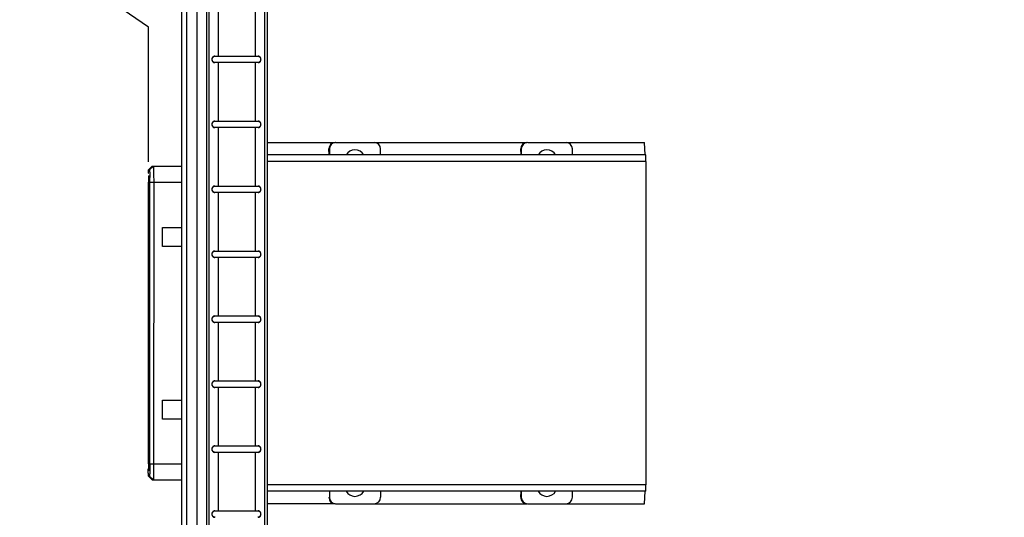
# Model space of a CAD drawing. Header units: inches. Extents: x 0.2 to 16.8, y 0.2 to 10.8.
# Tile 3 of 15: x 5.5 to 8.5, y 4.8 to 6.3. Entities that reach past the tile are written whole.
import ezdxf

# ---------------------------------------------------------------- set-up
doc = ezdxf.new("R2010")
doc.units = ezdxf.units.IN
doc.header["$LTSCALE"] = 0.935
doc.header["$MEASUREMENT"] = 0
doc.layers.get('0').update_dxf_attribs({"linetype": 'CONTINUOUS'})
doc.layers.add('DIMENSIONS', color=7, linetype='CONTINUOUS')
doc.styles.get("Standard").update_dxf_attribs({"font": 'txt', "width": 0.8})
doc.dimstyles.new('DIMSTYLE_1', dxfattribs={"dimtxt": 0.125, "dimasz": 0.18, "dimexe": 0.18, "dimexo": 0.0625, "dimgap": 0.09, "dimtad": 0, "dimtih": 1, "dimtoh": 1, "dimdec": 3, "dimzin": 4, "dimdsep": 46, "dimtxsty": 'STANDARD', "dimblk": '_FILLED', "dimblk1": '_FILLED', "dimblk2": '_FILLED', "dimcen": 0.09, "dimadec": 0, "dimazin": 0, "dimtp": 0.001, "dimtm": 0.001, "dimtfac": 1, "dimtdec": 3, "dimtofl": 0, "dimtmove": 0, "dimatfit": 3, "dimldrblk": '_FILLED', "dimfxl": 1, "dimtolj": 1, "dimtzin": 4, "dimarcsym": 0})
doc.dimstyles.new('DIMSTYLE_2', dxfattribs={"dimtxt": 0.125, "dimasz": 0.18, "dimexe": 0.18, "dimexo": 0.0625, "dimgap": 0.09, "dimtad": 0, "dimtih": 1, "dimtoh": 1, "dimdec": 3, "dimzin": 4, "dimdsep": 46, "dimtxsty": 'STANDARD', "dimblk": '_FILLED', "dimblk1": '_FILLED', "dimblk2": '_FILLED', "dimcen": 0.09, "dimadec": 0, "dimazin": 0, "dimtp": 0.001, "dimtm": 0.001, "dimtfac": 1, "dimtdec": 3, "dimtofl": 0, "dimtmove": 0, "dimatfit": 3, "dimldrblk": '_FILLED', "dimfxl": 1, "dimtolj": 1, "dimtzin": 4, "dimarcsym": 0})

# ---------------------------------------------------------------- blocks, each defined once
blk = doc.blocks.new('_FILLED')
at = {"color": 0, "linetype": 'BYBLOCK'}
blk.add_solid([(0, 0), (-1, 0.174), (-1, -0.174)], dxfattribs=at)
blk = doc.blocks.new('*D0')
at = {"layer": 'DIMENSIONS', "color": 2, "linetype": 'CONTINUOUS'}
for p, q in [((6.1955, 7.8214), (13.8039, 7.8214)), ((13.6789, 7.8214), (13.6789, 5.4141)), ((13.6789, 2.7567), (13.6789, 5.1641)), ((6.1496, 2.7567), (13.8039, 2.7567))]:
    blk.add_line(p, q, dxfattribs=at)
at = {"layer": 'DIMENSIONS', "color": 2, "linetype": 'CONTINUOUS', "xscale": 0.18, "yscale": 0.18, "zscale": 0.18}
for p, rotation in [((13.6789, 7.8214), 90), ((13.6789, 2.7567), 270)]:
    blk.add_blockref('_FILLED', p, dxfattribs=dict(at, rotation=rotation))
at = {"layer": 'DIMENSIONS', "color": 2, "linetype": 'CONTINUOUS', "insert": (13.6789, 5.3516), "char_height": 0.125, "width": 1.425, "attachment_point": 2, "line_spacing_factor": 0.9}
blk.add_mtext('5.065{\\Ftxt.shx;\\W1.000000;\\H0.125000; }[128.64]', dxfattribs=at)
blk = doc.blocks.new('*D3')
at = {"layer": 'DIMENSIONS', "color": 2, "linetype": 'CONTINUOUS'}
for p, q in [((5.5427, 6.5491), (5.5427, 8.2589)), ((5.8661, 6.3256), (5.5427, 6.5491)), ((5.8661, 5.911), (5.8661, 6.3256))]:
    blk.add_line(p, q, dxfattribs=at)
at = {"layer": 'DIMENSIONS', "color": 2, "linetype": 'CONTINUOUS', "insert": (5.4802, 8.3214), "char_height": 0.125, "width": 1.125, "attachment_point": 1, "rotation": 90, "line_spacing_factor": 0.9}
blk.add_mtext('.216{\\Ftxt.shx;\\W1.000000;\\H0.125000; }[5.49]', dxfattribs=at)

msp = doc.modelspace()

# ---------------------------------------------------------------- linework, layer by layer
at = {"color": 7, "linetype": 'CONTINUOUS'}
for p, q in [((5.9841, 3.3757), (5.9841, 7.8214)), ((6.0151, 7.8214), (6.0151, 3.3784)), ((5.9691, 3.7034), (5.9691, 7.8134)), ((6.0452, 7.4264), (6.0452, 3.4264)), ((6.0517, 7.4264), (6.0517, 3.4264)), ((6.2247, 3.4264), (6.2247, 7.4264)), ((6.2312, 7.4264), (6.2312, 3.4264)), ((6.0819, 6.2364), (6.0819, 6.4164)), ((6.1945, 6.4164), (6.1945, 6.2364)), ((6.0702, 6.2364), (6.2041, 6.2364)), ((6.2041, 6.2164), (6.0702, 6.2164)), ((6.0819, 6.0364), (6.0819, 6.2164)), ((6.1945, 6.2164), (6.1945, 6.0364)), ((6.0702, 6.0364), (6.2041, 6.0364)), ((6.2041, 6.0164), (6.0702, 6.0164)), ((6.0819, 5.8364), (6.0819, 6.0164)), ((6.1945, 6.0164), (6.1945, 5.8364)), ((6.2312, 5.9706), (6.4406, 5.9706)), ((6.4428, 5.9706), (7.0311, 5.9706)), ((7.0333, 5.9706), (7.3927, 5.9705)), ((7.3946, 5.9321), (7.3927, 5.9705)), ((6.4229, 5.9322), (6.4219, 5.9509)), ((6.4219, 5.9509), (6.4231, 5.9509)), ((6.4231, 5.9509), (6.4231, 5.9322)), ((6.5806, 5.9322), (6.5806, 5.9509)), ((7.0133, 5.9322), (7.0124, 5.9509)), ((7.0124, 5.9509), (7.0136, 5.9509)), ((7.0136, 5.9509), (7.0136, 5.9322)), ((7.171, 5.9322), (7.171, 5.9509)), ((7.3965, 5.9322), (6.2312, 5.9322)), ((7.3969, 5.9125), (6.2312, 5.9125)), ((7.3969, 5.9125), (7.3968, 4.9164)), ((5.8665, 5.8859), (5.8783, 5.8977)), ((5.8665, 5.8859), (5.8783, 5.8977)), ((5.8665, 5.8858), (5.8665, 5.8859)), ((5.8698, 5.8859), (5.8665, 5.8859)), ((5.8698, 5.8859), (5.8816, 5.8977)), ((5.8783, 5.8977), (5.8783, 5.8977)), ((5.8783, 5.8977), (5.9691, 5.8977)), ((5.8816, 5.8977), (5.8819, 5.8939)), ((5.8662, 5.8624), (5.8661, 5.8485)), ((5.8661, 4.9806), (5.8661, 5.8485)), ((5.8701, 5.8485), (5.8661, 5.8485)), ((5.8665, 5.8681), (5.8662, 5.8624)), ((5.8665, 5.8681), (5.8698, 5.8681)), ((5.8704, 4.9806), (5.8704, 5.8485)), ((5.8704, 5.8485), (5.9691, 5.8485)), ((5.8825, 5.8485), (5.8824, 4.9806)), ((6.0702, 5.8364), (6.2041, 5.8364)), ((6.2041, 5.8164), (6.0702, 5.8164)), ((6.0819, 5.6364), (6.0819, 5.8164)), ((6.1945, 5.8164), (6.1945, 5.6364)), ((5.91, 5.6499), (5.91, 5.7089)), ((5.91, 5.7089), (5.9691, 5.7089)), ((5.9691, 5.6498), (5.91, 5.6499)), ((6.0702, 5.6364), (6.2041, 5.6364)), ((6.2041, 5.6164), (6.0702, 5.6164)), ((6.0819, 5.4364), (6.0819, 5.6164)), ((6.1945, 5.6164), (6.1945, 5.4364)), ((6.0702, 5.4364), (6.2041, 5.4364)), ((6.2041, 5.4164), (6.0702, 5.4164)), ((6.0819, 5.2364), (6.0819, 5.4164)), ((6.1945, 5.4164), (6.1945, 5.2364)), ((6.0702, 5.2364), (6.2041, 5.2364)), ((6.2041, 5.2164), (6.0702, 5.2164)), ((6.0819, 5.0364), (6.0819, 5.2164)), ((6.1945, 5.2164), (6.1945, 5.0364)), ((5.91, 5.1184), (5.91, 5.1774)), ((5.91, 5.1774), (5.9691, 5.1774)), ((5.9691, 5.1184), (5.91, 5.1184)), ((6.0702, 5.0364), (6.2041, 5.0364)), ((6.2041, 5.0164), (6.0702, 5.0164)), ((6.0819, 4.8364), (6.0819, 5.0164)), ((6.1945, 5.0164), (6.1945, 4.8364)), ((5.8701, 4.9806), (5.8661, 4.9806)), ((5.8704, 4.9806), (5.8702, 4.9541)), ((5.8704, 4.9806), (5.9691, 4.9806)), ((5.8697, 4.9609), (5.8664, 4.9609)), ((5.8665, 4.9432), (5.8664, 4.9432)), ((5.8664, 4.9432), (5.8782, 4.9314)), ((5.8665, 4.9432), (5.8783, 4.9314)), ((5.8665, 4.9432), (5.8697, 4.9432)), ((5.8697, 4.9432), (5.8815, 4.9314)), ((5.8783, 4.9314), (5.8782, 4.9314)), ((5.8783, 4.9314), (5.9691, 4.9314)), ((7.3968, 4.9164), (6.2312, 4.9165)), ((7.3965, 4.8967), (6.2312, 4.8968)), ((6.4231, 4.8968), (6.4231, 4.8781)), ((6.5805, 4.8968), (6.5805, 4.8781)), ((7.0124, 4.878), (7.0133, 4.8967)), ((7.0135, 4.8967), (7.0135, 4.878)), ((7.171, 4.878), (7.171, 4.8967)), ((7.3926, 4.8583), (7.3945, 4.8968)), ((6.4406, 4.8584), (6.2312, 4.8584)), ((6.4428, 4.8584), (7.0311, 4.8584)), ((7.0332, 4.8584), (7.3926, 4.8583)), ((6.0702, 4.8364), (6.2041, 4.8364))]:
    msp.add_line(p, q, dxfattribs=at)
for centre, radius, start, end in [((6.4428, 5.9509), 0.0197, 90.0049, 179.9989), ((6.5609, 5.9509), 0.0197, 359.9956, 89.9896), ((7.0333, 5.9509), 0.0197, 90.0049, 179.9989), ((7.1514, 5.9509), 0.0197, 359.9956, 89.9896), ((6.5019, 5.9165), 0.0315, 30.5015, 149.5015), ((7.0923, 5.9164), 0.0315, 30.5015, 149.5015), ((3.9026, 5.8489), 1.9678, 359.9879, 0.4078), ((6.4428, 4.8781), 0.0197, 179.9956, 269.9896), ((6.5018, 4.9125), 0.0315, 210.5015, 329.5015), ((6.5609, 4.8781), 0.0197, 270.0049, 359.9989), ((7.0332, 4.878), 0.0197, 179.9956, 269.9896), ((7.0923, 4.9125), 0.0315, 210.5015, 329.5015), ((7.1513, 4.878), 0.0197, 270.0049, 359.9989)]:
    msp.add_arc(centre, radius, start, end, dxfattribs=at)
for centre, major_axis, start_param, end_param in [((6.4416, 5.9509), (-0.0144, 0.0141), -0.771441, 0.799355), ((7.0321, 5.9509), (-0.0144, 0.0141), -0.771441, 0.799355), ((6.4416, 4.8781), (0.0144, 0.0141), -3.940948, -2.370151), ((7.032, 4.878), (0.0144, 0.0141), -3.940948, -2.370151)]:
    msp.add_ellipse(centre, major_axis=major_axis, ratio=0.95151, start_param=start_param, end_param=end_param, dxfattribs=at)
for points, knots in [([(6.0702, 6.2364), (6.069, 6.2364), (6.0673, 6.236), (6.0653, 6.2348), (6.064, 6.2335), (6.0629, 6.232), (6.0621, 6.2303), (6.0616, 6.2284), (6.0615, 6.2271), (6.0615, 6.2264)], [0, 0, 0, 0, 0.231997, 0.352446, 0.47597, 0.603038, 0.733671, 0.866724, 1, 1, 1, 1]), ([(6.0615, 6.2264), (6.0615, 6.2258), (6.0616, 6.2245), (6.0621, 6.2226), (6.0629, 6.2209), (6.064, 6.2193), (6.0653, 6.2181), (6.0673, 6.2168), (6.069, 6.2164), (6.0702, 6.2164)], [0, 0, 0, 0, 0.133276, 0.266327, 0.396959, 0.524027, 0.647551, 0.768001, 1, 1, 1, 1]), ([(6.0625, 6.2264), (6.0625, 6.2271), (6.0626, 6.2284), (6.0631, 6.2303), (6.0639, 6.232), (6.065, 6.2335), (6.0663, 6.2348), (6.0683, 6.236), (6.07, 6.2364), (6.0712, 6.2364)], [0, 0, 0, 0, 0.133276, 0.266327, 0.396959, 0.524027, 0.647551, 0.768001, 1, 1, 1, 1]), ([(6.0712, 6.2164), (6.07, 6.2164), (6.0683, 6.2168), (6.0663, 6.2181), (6.065, 6.2193), (6.0639, 6.2209), (6.0631, 6.2226), (6.0626, 6.2245), (6.0625, 6.2258), (6.0625, 6.2264)], [0, 0, 0, 0, 0.231997, 0.352446, 0.47597, 0.603038, 0.733671, 0.866724, 1, 1, 1, 1]), ([(6.2031, 6.2364), (6.2038, 6.2364), (6.2053, 6.2362), (6.2075, 6.2352), (6.2093, 6.2336), (6.2102, 6.2322), (6.2105, 6.2314)], [0, 0, 0, 0, 0.238637, 0.48393, 0.737127, 1, 1, 1, 1]), ([(6.2117, 6.2264), (6.2117, 6.2258), (6.2116, 6.2245), (6.2111, 6.2226), (6.2103, 6.2209), (6.2092, 6.2193), (6.2079, 6.2181), (6.2059, 6.2168), (6.2042, 6.2164), (6.2031, 6.2164)], [0, 0, 0, 0, 0.133267, 0.26631, 0.396936, 0.524002, 0.647527, 0.767983, 1, 1, 1, 1]), ([(6.2127, 6.2264), (6.2127, 6.2271), (6.2126, 6.2284), (6.2121, 6.2303), (6.2113, 6.232), (6.2102, 6.2335), (6.2089, 6.2348), (6.2069, 6.236), (6.2052, 6.2364), (6.2041, 6.2364)], [0, 0, 0, 0, 0.133267, 0.26631, 0.396936, 0.524002, 0.647527, 0.767983, 1, 1, 1, 1]), ([(6.2041, 6.2164), (6.2052, 6.2164), (6.2069, 6.2168), (6.2089, 6.2181), (6.2102, 6.2193), (6.2113, 6.2209), (6.2121, 6.2226), (6.2126, 6.2245), (6.2127, 6.2258), (6.2127, 6.2264)], [0, 0, 0, 0, 0.232016, 0.35247, 0.475995, 0.603061, 0.733688, 0.866733, 1, 1, 1, 1]), ([(6.2105, 6.2314), (6.2107, 6.2311), (6.2114, 6.2295), (6.2117, 6.2277), (6.2117, 6.2264)], [0, 0, 0, 0, 0.248013, 1, 1, 1, 1]), ([(6.0702, 6.0364), (6.069, 6.0364), (6.0673, 6.036), (6.0653, 6.0348), (6.064, 6.0335), (6.0629, 6.032), (6.0621, 6.0303), (6.0616, 6.0284), (6.0615, 6.0271), (6.0615, 6.0264)], [0, 0, 0, 0, 0.231997, 0.352446, 0.47597, 0.603038, 0.733671, 0.866724, 1, 1, 1, 1]), ([(6.0625, 6.0264), (6.0625, 6.0271), (6.0626, 6.0284), (6.0631, 6.0303), (6.0639, 6.032), (6.065, 6.0335), (6.0663, 6.0348), (6.0683, 6.036), (6.07, 6.0364), (6.0712, 6.0364)], [0, 0, 0, 0, 0.133276, 0.266327, 0.396959, 0.524027, 0.647551, 0.768001, 1, 1, 1, 1]), ([(6.2031, 6.0364), (6.2038, 6.0364), (6.2053, 6.0362), (6.2075, 6.0352), (6.2093, 6.0336), (6.2102, 6.0322), (6.2105, 6.0314)], [0, 0, 0, 0, 0.238637, 0.48393, 0.737127, 1, 1, 1, 1]), ([(6.2127, 6.0264), (6.2127, 6.0271), (6.2126, 6.0284), (6.2121, 6.0303), (6.2113, 6.032), (6.2102, 6.0335), (6.2089, 6.0348), (6.2069, 6.036), (6.2052, 6.0364), (6.2041, 6.0364)], [0, 0, 0, 0, 0.133267, 0.26631, 0.396936, 0.524002, 0.647527, 0.767983, 1, 1, 1, 1]), ([(6.2105, 6.0314), (6.2107, 6.0311), (6.2114, 6.0295), (6.2117, 6.0277), (6.2117, 6.0264)], [0, 0, 0, 0, 0.248013, 1, 1, 1, 1]), ([(6.0615, 6.0264), (6.0615, 6.0258), (6.0616, 6.0245), (6.0621, 6.0226), (6.0629, 6.0209), (6.064, 6.0193), (6.0653, 6.0181), (6.0673, 6.0168), (6.069, 6.0164), (6.0702, 6.0164)], [0, 0, 0, 0, 0.133276, 0.266327, 0.396959, 0.524027, 0.647551, 0.768001, 1, 1, 1, 1]), ([(6.0712, 6.0164), (6.07, 6.0164), (6.0683, 6.0168), (6.0663, 6.0181), (6.065, 6.0193), (6.0639, 6.0209), (6.0631, 6.0226), (6.0626, 6.0245), (6.0625, 6.0258), (6.0625, 6.0264)], [0, 0, 0, 0, 0.231997, 0.352446, 0.47597, 0.603038, 0.733671, 0.866724, 1, 1, 1, 1]), ([(6.2117, 6.0264), (6.2117, 6.0258), (6.2116, 6.0245), (6.2111, 6.0226), (6.2103, 6.0209), (6.2092, 6.0193), (6.2079, 6.0181), (6.2059, 6.0168), (6.2042, 6.0164), (6.2031, 6.0164)], [0, 0, 0, 0, 0.133267, 0.26631, 0.396936, 0.524002, 0.647527, 0.767983, 1, 1, 1, 1]), ([(6.2041, 6.0164), (6.2052, 6.0164), (6.2069, 6.0168), (6.2089, 6.0181), (6.2102, 6.0193), (6.2113, 6.0209), (6.2121, 6.0226), (6.2126, 6.0245), (6.2127, 6.0258), (6.2127, 6.0264)], [0, 0, 0, 0, 0.232016, 0.35247, 0.475995, 0.603061, 0.733688, 0.866733, 1, 1, 1, 1]), ([(7.3969, 5.9125), (7.3969, 5.9138), (7.3969, 5.9163), (7.3969, 5.9199), (7.3968, 5.9228), (7.3968, 5.9249), (7.3968, 5.9264), (7.3968, 5.9276), (7.3967, 5.9288), (7.3967, 5.9298), (7.3967, 5.9305), (7.3967, 5.931), (7.3966, 5.9313), (7.3966, 5.9316), (7.3966, 5.9318), (7.3966, 5.9319), (7.3966, 5.9321), (7.3966, 5.9321), (7.3966, 5.9322), (7.3965, 5.9322)], [0, 0, 0, 0, 0.194566, 0.382455, 0.555291, 0.634022, 0.706643, 0.772447, 0.830858, 0.881335, 0.923336, 0.940999, 0.956388, 0.969482, 0.980258, 0.988698, 0.994784, 0.998515, 1, 1, 1, 1]), ([(5.866, 5.8749), (5.866, 5.8757), (5.8661, 5.8772), (5.8661, 5.8794), (5.8662, 5.8812), (5.8662, 5.8826), (5.8663, 5.8835), (5.8663, 5.8841), (5.8663, 5.8846), (5.8664, 5.885), (5.8664, 5.8853), (5.8664, 5.8856), (5.8664, 5.8857), (5.8665, 5.8858), (5.8665, 5.8859)], [0, 0, 0, 0, 0.219559, 0.415105, 0.584917, 0.727274, 0.787637, 0.840618, 0.886146, 0.924151, 0.95457, 0.977344, 0.992448, 1, 1, 1, 1]), ([(5.8698, 5.8859), (5.8698, 5.8859), (5.8698, 5.8858), (5.8698, 5.8857), (5.8699, 5.8856), (5.8699, 5.8854), (5.8699, 5.8852), (5.8699, 5.8848), (5.87, 5.8842), (5.87, 5.8833), (5.8701, 5.8822), (5.8701, 5.881), (5.8701, 5.8795), (5.8702, 5.8779), (5.8702, 5.8755), (5.8703, 5.8721), (5.8703, 5.8676), (5.8704, 5.8645), (5.8704, 5.8629)], [0, 0, 0, 0, 0.001517, 0.004988, 0.010588, 0.018333, 0.028221, 0.04024, 0.070621, 0.109362, 0.156331, 0.211266, 0.273798, 0.343562, 0.420186, 0.592492, 0.787104, 1, 1, 1, 1]), ([(5.8819, 5.8939), (5.882, 5.8928), (5.8821, 5.8904), (5.8822, 5.8843), (5.8823, 5.875), (5.8824, 5.8623), (5.8825, 5.8532), (5.8825, 5.8485)], [0, 0, 0, 0, 0.07171, 0.163417, 0.398637, 0.686061, 1, 1, 1, 1]), ([(6.0702, 5.8364), (6.069, 5.8364), (6.0673, 5.836), (6.0653, 5.8348), (6.064, 5.8335), (6.0629, 5.832), (6.0621, 5.8303), (6.0616, 5.8284), (6.0615, 5.8271), (6.0615, 5.8264)], [0, 0, 0, 0, 0.231997, 0.352446, 0.47597, 0.603038, 0.733671, 0.866724, 1, 1, 1, 1]), ([(6.0615, 5.8264), (6.0615, 5.8258), (6.0616, 5.8245), (6.0621, 5.8226), (6.0629, 5.8209), (6.064, 5.8193), (6.0653, 5.8181), (6.0673, 5.8168), (6.069, 5.8164), (6.0702, 5.8164)], [0, 0, 0, 0, 0.133276, 0.266327, 0.396959, 0.524027, 0.647551, 0.768001, 1, 1, 1, 1]), ([(6.0625, 5.8264), (6.0625, 5.8271), (6.0626, 5.8284), (6.0631, 5.8303), (6.0639, 5.832), (6.065, 5.8335), (6.0663, 5.8348), (6.0683, 5.836), (6.07, 5.8364), (6.0712, 5.8364)], [0, 0, 0, 0, 0.133276, 0.266327, 0.396959, 0.524027, 0.647551, 0.768001, 1, 1, 1, 1]), ([(6.0712, 5.8164), (6.07, 5.8164), (6.0683, 5.8168), (6.0663, 5.8181), (6.065, 5.8193), (6.0639, 5.8209), (6.0631, 5.8226), (6.0626, 5.8245), (6.0625, 5.8258), (6.0625, 5.8264)], [0, 0, 0, 0, 0.231997, 0.352446, 0.47597, 0.603038, 0.733671, 0.866724, 1, 1, 1, 1]), ([(6.2031, 5.8364), (6.2038, 5.8364), (6.2053, 5.8362), (6.2075, 5.8352), (6.2093, 5.8336), (6.2102, 5.8322), (6.2105, 5.8314)], [0, 0, 0, 0, 0.238637, 0.48393, 0.737127, 1, 1, 1, 1]), ([(6.2117, 5.8264), (6.2117, 5.8258), (6.2116, 5.8245), (6.2111, 5.8226), (6.2103, 5.8209), (6.2092, 5.8193), (6.2079, 5.8181), (6.2059, 5.8168), (6.2042, 5.8164), (6.2031, 5.8164)], [0, 0, 0, 0, 0.133267, 0.26631, 0.396936, 0.524002, 0.647527, 0.767983, 1, 1, 1, 1]), ([(6.2127, 5.8264), (6.2127, 5.8271), (6.2126, 5.8284), (6.2121, 5.8303), (6.2113, 5.832), (6.2102, 5.8335), (6.2089, 5.8348), (6.2069, 5.836), (6.2052, 5.8364), (6.2041, 5.8364)], [0, 0, 0, 0, 0.133267, 0.26631, 0.396936, 0.524002, 0.647527, 0.767983, 1, 1, 1, 1]), ([(6.2041, 5.8164), (6.2052, 5.8164), (6.2069, 5.8168), (6.2089, 5.8181), (6.2102, 5.8193), (6.2113, 5.8209), (6.2121, 5.8226), (6.2126, 5.8245), (6.2127, 5.8258), (6.2127, 5.8264)], [0, 0, 0, 0, 0.232016, 0.35247, 0.475995, 0.603061, 0.733688, 0.866733, 1, 1, 1, 1]), ([(6.2105, 5.8314), (6.2107, 5.8311), (6.2114, 5.8295), (6.2117, 5.8277), (6.2117, 5.8264)], [0, 0, 0, 0, 0.248013, 1, 1, 1, 1]), ([(6.0702, 5.6364), (6.069, 5.6364), (6.0673, 5.636), (6.0653, 5.6348), (6.064, 5.6335), (6.0629, 5.632), (6.0621, 5.6303), (6.0616, 5.6284), (6.0615, 5.6271), (6.0615, 5.6264)], [0, 0, 0, 0, 0.231997, 0.352446, 0.47597, 0.603038, 0.733671, 0.866724, 1, 1, 1, 1]), ([(6.0625, 5.6264), (6.0625, 5.6271), (6.0626, 5.6284), (6.0631, 5.6303), (6.0639, 5.632), (6.065, 5.6335), (6.0663, 5.6348), (6.0683, 5.636), (6.07, 5.6364), (6.0712, 5.6364)], [0, 0, 0, 0, 0.133276, 0.266327, 0.396959, 0.524027, 0.647551, 0.768001, 1, 1, 1, 1]), ([(6.2031, 5.6364), (6.2038, 5.6364), (6.2053, 5.6362), (6.2075, 5.6352), (6.2093, 5.6336), (6.2102, 5.6322), (6.2105, 5.6314)], [0, 0, 0, 0, 0.238637, 0.48393, 0.737127, 1, 1, 1, 1]), ([(6.2127, 5.6264), (6.2127, 5.6271), (6.2126, 5.6284), (6.2121, 5.6303), (6.2113, 5.632), (6.2102, 5.6335), (6.2089, 5.6348), (6.2069, 5.636), (6.2052, 5.6364), (6.2041, 5.6364)], [0, 0, 0, 0, 0.133267, 0.26631, 0.396936, 0.524002, 0.647527, 0.767983, 1, 1, 1, 1]), ([(6.0615, 5.6264), (6.0615, 5.6258), (6.0616, 5.6245), (6.0621, 5.6226), (6.0629, 5.6209), (6.064, 5.6193), (6.0653, 5.6181), (6.0673, 5.6168), (6.069, 5.6164), (6.0702, 5.6164)], [0, 0, 0, 0, 0.133276, 0.266327, 0.396959, 0.524027, 0.647551, 0.768001, 1, 1, 1, 1]), ([(6.0712, 5.6164), (6.07, 5.6164), (6.0683, 5.6168), (6.0663, 5.6181), (6.065, 5.6193), (6.0639, 5.6209), (6.0631, 5.6226), (6.0626, 5.6245), (6.0625, 5.6258), (6.0625, 5.6264)], [0, 0, 0, 0, 0.231997, 0.352446, 0.47597, 0.603038, 0.733671, 0.866724, 1, 1, 1, 1]), ([(6.2117, 5.6264), (6.2117, 5.6258), (6.2116, 5.6245), (6.2111, 5.6226), (6.2103, 5.6209), (6.2092, 5.6193), (6.2079, 5.6181), (6.2059, 5.6168), (6.2042, 5.6164), (6.2031, 5.6164)], [0, 0, 0, 0, 0.133267, 0.26631, 0.396936, 0.524002, 0.647527, 0.767983, 1, 1, 1, 1]), ([(6.2041, 5.6164), (6.2052, 5.6164), (6.2069, 5.6168), (6.2089, 5.6181), (6.2102, 5.6193), (6.2113, 5.6209), (6.2121, 5.6226), (6.2126, 5.6245), (6.2127, 5.6258), (6.2127, 5.6264)], [0, 0, 0, 0, 0.232016, 0.35247, 0.475995, 0.603061, 0.733688, 0.866733, 1, 1, 1, 1]), ([(6.2105, 5.6314), (6.2107, 5.6311), (6.2114, 5.6295), (6.2117, 5.6277), (6.2117, 5.6264)], [0, 0, 0, 0, 0.248013, 1, 1, 1, 1]), ([(6.0702, 5.4364), (6.069, 5.4364), (6.0673, 5.436), (6.0653, 5.4348), (6.064, 5.4335), (6.0629, 5.432), (6.0621, 5.4303), (6.0616, 5.4284), (6.0615, 5.4271), (6.0615, 5.4264)], [0, 0, 0, 0, 0.231997, 0.352446, 0.47597, 0.603038, 0.733671, 0.866724, 1, 1, 1, 1]), ([(6.0615, 5.4264), (6.0615, 5.4258), (6.0616, 5.4245), (6.0621, 5.4226), (6.0629, 5.4209), (6.064, 5.4193), (6.0653, 5.4181), (6.0673, 5.4168), (6.069, 5.4164), (6.0702, 5.4164)], [0, 0, 0, 0, 0.133276, 0.266327, 0.396959, 0.524027, 0.647551, 0.768001, 1, 1, 1, 1]), ([(6.0625, 5.4264), (6.0625, 5.4271), (6.0626, 5.4284), (6.0631, 5.4303), (6.0639, 5.432), (6.065, 5.4335), (6.0663, 5.4348), (6.0683, 5.436), (6.07, 5.4364), (6.0712, 5.4364)], [0, 0, 0, 0, 0.133276, 0.266327, 0.396959, 0.524027, 0.647551, 0.768001, 1, 1, 1, 1]), ([(6.0712, 5.4164), (6.07, 5.4164), (6.0683, 5.4168), (6.0663, 5.4181), (6.065, 5.4193), (6.0639, 5.4209), (6.0631, 5.4226), (6.0626, 5.4245), (6.0625, 5.4258), (6.0625, 5.4264)], [0, 0, 0, 0, 0.231997, 0.352446, 0.47597, 0.603038, 0.733671, 0.866724, 1, 1, 1, 1]), ([(6.2031, 5.4364), (6.2038, 5.4364), (6.2053, 5.4362), (6.2075, 5.4352), (6.2093, 5.4336), (6.2102, 5.4322), (6.2105, 5.4314)], [0, 0, 0, 0, 0.238637, 0.48393, 0.737127, 1, 1, 1, 1]), ([(6.2117, 5.4264), (6.2117, 5.4258), (6.2116, 5.4245), (6.2111, 5.4226), (6.2103, 5.4209), (6.2092, 5.4193), (6.2079, 5.4181), (6.2059, 5.4168), (6.2042, 5.4164), (6.2031, 5.4164)], [0, 0, 0, 0, 0.133267, 0.26631, 0.396936, 0.524002, 0.647527, 0.767983, 1, 1, 1, 1]), ([(6.2127, 5.4264), (6.2127, 5.4271), (6.2126, 5.4284), (6.2121, 5.4303), (6.2113, 5.432), (6.2102, 5.4335), (6.2089, 5.4348), (6.2069, 5.436), (6.2052, 5.4364), (6.2041, 5.4364)], [0, 0, 0, 0, 0.133267, 0.26631, 0.396936, 0.524002, 0.647527, 0.767983, 1, 1, 1, 1]), ([(6.2041, 5.4164), (6.2052, 5.4164), (6.2069, 5.4168), (6.2089, 5.4181), (6.2102, 5.4193), (6.2113, 5.4209), (6.2121, 5.4226), (6.2126, 5.4245), (6.2127, 5.4258), (6.2127, 5.4264)], [0, 0, 0, 0, 0.232016, 0.35247, 0.475995, 0.603061, 0.733688, 0.866733, 1, 1, 1, 1]), ([(6.2105, 5.4314), (6.2107, 5.4311), (6.2114, 5.4295), (6.2117, 5.4277), (6.2117, 5.4264)], [0, 0, 0, 0, 0.248013, 1, 1, 1, 1]), ([(6.0702, 5.2364), (6.069, 5.2364), (6.0673, 5.236), (6.0653, 5.2348), (6.064, 5.2335), (6.0629, 5.232), (6.0621, 5.2303), (6.0616, 5.2284), (6.0615, 5.2271), (6.0615, 5.2264)], [0, 0, 0, 0, 0.231997, 0.352446, 0.47597, 0.603038, 0.733671, 0.866724, 1, 1, 1, 1]), ([(6.0615, 5.2264), (6.0615, 5.2258), (6.0616, 5.2245), (6.0621, 5.2226), (6.0629, 5.2209), (6.064, 5.2193), (6.0653, 5.2181), (6.0673, 5.2168), (6.069, 5.2164), (6.0702, 5.2164)], [0, 0, 0, 0, 0.133276, 0.266327, 0.396959, 0.524027, 0.647551, 0.768001, 1, 1, 1, 1]), ([(6.0625, 5.2264), (6.0625, 5.2271), (6.0626, 5.2284), (6.0631, 5.2303), (6.0639, 5.232), (6.065, 5.2335), (6.0663, 5.2348), (6.0683, 5.236), (6.07, 5.2364), (6.0712, 5.2364)], [0, 0, 0, 0, 0.133276, 0.266327, 0.396959, 0.524027, 0.647551, 0.768001, 1, 1, 1, 1]), ([(6.0712, 5.2164), (6.07, 5.2164), (6.0683, 5.2168), (6.0663, 5.2181), (6.065, 5.2193), (6.0639, 5.2209), (6.0631, 5.2226), (6.0626, 5.2245), (6.0625, 5.2258), (6.0625, 5.2264)], [0, 0, 0, 0, 0.231997, 0.352446, 0.47597, 0.603038, 0.733671, 0.866724, 1, 1, 1, 1]), ([(6.2031, 5.2364), (6.2038, 5.2364), (6.2053, 5.2362), (6.2075, 5.2352), (6.2093, 5.2336), (6.2102, 5.2322), (6.2105, 5.2314)], [0, 0, 0, 0, 0.238637, 0.48393, 0.737127, 1, 1, 1, 1]), ([(6.2117, 5.2264), (6.2117, 5.2258), (6.2116, 5.2245), (6.2111, 5.2226), (6.2103, 5.2209), (6.2092, 5.2193), (6.2079, 5.2181), (6.2059, 5.2168), (6.2042, 5.2164), (6.2031, 5.2164)], [0, 0, 0, 0, 0.133267, 0.26631, 0.396936, 0.524002, 0.647527, 0.767983, 1, 1, 1, 1]), ([(6.2127, 5.2264), (6.2127, 5.2271), (6.2126, 5.2284), (6.2121, 5.2303), (6.2113, 5.232), (6.2102, 5.2335), (6.2089, 5.2348), (6.2069, 5.236), (6.2052, 5.2364), (6.2041, 5.2364)], [0, 0, 0, 0, 0.133267, 0.26631, 0.396936, 0.524002, 0.647527, 0.767983, 1, 1, 1, 1]), ([(6.2041, 5.2164), (6.2052, 5.2164), (6.2069, 5.2168), (6.2089, 5.2181), (6.2102, 5.2193), (6.2113, 5.2209), (6.2121, 5.2226), (6.2126, 5.2245), (6.2127, 5.2258), (6.2127, 5.2264)], [0, 0, 0, 0, 0.232016, 0.35247, 0.475995, 0.603061, 0.733688, 0.866733, 1, 1, 1, 1]), ([(6.2105, 5.2314), (6.2107, 5.2311), (6.2114, 5.2295), (6.2117, 5.2277), (6.2117, 5.2264)], [0, 0, 0, 0, 0.248013, 1, 1, 1, 1]), ([(6.0702, 5.0364), (6.069, 5.0364), (6.0673, 5.036), (6.0653, 5.0348), (6.064, 5.0335), (6.0629, 5.032), (6.0621, 5.0303), (6.0616, 5.0284), (6.0615, 5.0271), (6.0615, 5.0264)], [0, 0, 0, 0, 0.231997, 0.352446, 0.47597, 0.603038, 0.733671, 0.866724, 1, 1, 1, 1]), ([(6.0625, 5.0264), (6.0625, 5.0271), (6.0626, 5.0284), (6.0631, 5.0303), (6.0639, 5.032), (6.065, 5.0335), (6.0663, 5.0348), (6.0683, 5.036), (6.07, 5.0364), (6.0712, 5.0364)], [0, 0, 0, 0, 0.133276, 0.266327, 0.396959, 0.524027, 0.647551, 0.768001, 1, 1, 1, 1]), ([(6.2031, 5.0364), (6.2038, 5.0364), (6.2053, 5.0362), (6.2075, 5.0352), (6.2093, 5.0336), (6.2102, 5.0322), (6.2105, 5.0314)], [0, 0, 0, 0, 0.238637, 0.48393, 0.737127, 1, 1, 1, 1]), ([(6.2127, 5.0264), (6.2127, 5.0271), (6.2126, 5.0284), (6.2121, 5.0303), (6.2113, 5.032), (6.2102, 5.0335), (6.2089, 5.0348), (6.2069, 5.036), (6.2052, 5.0364), (6.2041, 5.0364)], [0, 0, 0, 0, 0.133267, 0.26631, 0.396936, 0.524002, 0.647527, 0.767983, 1, 1, 1, 1]), ([(6.2105, 5.0314), (6.2107, 5.0311), (6.2114, 5.0295), (6.2117, 5.0277), (6.2117, 5.0264)], [0, 0, 0, 0, 0.248013, 1, 1, 1, 1]), ([(6.0615, 5.0264), (6.0615, 5.0258), (6.0616, 5.0245), (6.0621, 5.0226), (6.0629, 5.0209), (6.064, 5.0193), (6.0653, 5.0181), (6.0673, 5.0168), (6.069, 5.0164), (6.0702, 5.0164)], [0, 0, 0, 0, 0.133276, 0.266327, 0.396959, 0.524027, 0.647551, 0.768001, 1, 1, 1, 1]), ([(6.0712, 5.0164), (6.07, 5.0164), (6.0683, 5.0168), (6.0663, 5.0181), (6.065, 5.0193), (6.0639, 5.0209), (6.0631, 5.0226), (6.0626, 5.0245), (6.0625, 5.0258), (6.0625, 5.0264)], [0, 0, 0, 0, 0.231997, 0.352446, 0.47597, 0.603038, 0.733671, 0.866724, 1, 1, 1, 1]), ([(6.2117, 5.0264), (6.2117, 5.0258), (6.2116, 5.0245), (6.2111, 5.0226), (6.2103, 5.0209), (6.2092, 5.0193), (6.2079, 5.0181), (6.2059, 5.0168), (6.2042, 5.0164), (6.2031, 5.0164)], [0, 0, 0, 0, 0.133267, 0.26631, 0.396936, 0.524002, 0.647527, 0.767983, 1, 1, 1, 1]), ([(6.2041, 5.0164), (6.2052, 5.0164), (6.2069, 5.0168), (6.2089, 5.0181), (6.2102, 5.0193), (6.2113, 5.0209), (6.2121, 5.0226), (6.2126, 5.0245), (6.2127, 5.0258), (6.2127, 5.0264)], [0, 0, 0, 0, 0.232016, 0.35247, 0.475995, 0.603061, 0.733688, 0.866733, 1, 1, 1, 1]), ([(5.8661, 4.9806), (5.8661, 4.9793), (5.8661, 4.9768), (5.8661, 4.9731), (5.8661, 4.9703), (5.8662, 4.9681), (5.8662, 4.9667), (5.8662, 4.9654), (5.8662, 4.9643), (5.8663, 4.9633), (5.8663, 4.9626), (5.8663, 4.9621), (5.8663, 4.9618), (5.8663, 4.9615), (5.8663, 4.9613), (5.8664, 4.9611), (5.8664, 4.961), (5.8664, 4.9609), (5.8664, 4.9609), (5.8664, 4.9609)], [0, 0, 0, 0, 0.194566, 0.382455, 0.555291, 0.634022, 0.706643, 0.772447, 0.830858, 0.881335, 0.923336, 0.940999, 0.956388, 0.969482, 0.980258, 0.988698, 0.994784, 0.998515, 1, 1, 1, 1]), ([(5.8824, 4.9806), (5.8824, 4.9774), (5.8824, 4.9711), (5.8824, 4.9634), (5.8823, 4.9575), (5.8823, 4.9533), (5.8822, 4.9495), (5.8822, 4.9459), (5.8821, 4.9427), (5.882, 4.9398), (5.882, 4.9373), (5.8819, 4.9355), (5.8818, 4.9343), (5.8818, 4.9335), (5.8818, 4.9329), (5.8817, 4.9324), (5.8817, 4.9319), (5.8816, 4.9316), (5.8816, 4.9315), (5.8816, 4.9314), (5.8816, 4.9314), (5.8815, 4.9314)], [0, 0, 0, 0, 0.194548, 0.382412, 0.471142, 0.555251, 0.633995, 0.706626, 0.772435, 0.830847, 0.881322, 0.923322, 0.940983, 0.956368, 0.969457, 0.980228, 0.988662, 0.994743, 0.998471, 0.999477, 1, 1, 1, 1]), ([(5.8664, 4.9432), (5.8664, 4.9432), (5.8664, 4.9433), (5.8664, 4.9433), (5.8664, 4.9435), (5.8663, 4.9437), (5.8663, 4.9439), (5.8663, 4.9444), (5.8662, 4.945), (5.8662, 4.9459), (5.8662, 4.947), (5.8661, 4.9483), (5.8661, 4.9497), (5.866, 4.9513), (5.866, 4.9537), (5.8659, 4.9571), (5.8659, 4.9615), (5.8659, 4.9645), (5.8658, 4.9662)], [0, 0, 0, 0, 0.002397, 0.006815, 0.01331, 0.021884, 0.032531, 0.045238, 0.076785, 0.116414, 0.16399, 0.219231, 0.281788, 0.351308, 0.42744, 0.598071, 0.790204, 1, 1, 1, 1]), ([(5.8702, 4.9541), (5.8702, 4.9533), (5.8702, 4.9518), (5.8701, 4.9496), (5.8701, 4.9477), (5.87, 4.9463), (5.87, 4.9454), (5.8699, 4.9448), (5.8699, 4.9443), (5.8699, 4.9439), (5.8698, 4.9436), (5.8698, 4.9434), (5.8698, 4.9433), (5.8698, 4.9432), (5.8697, 4.9432), (5.8697, 4.9432)], [0, 0, 0, 0, 0.224278, 0.423361, 0.595402, 0.738555, 0.798755, 0.851206, 0.895833, 0.932562, 0.961325, 0.982069, 0.994787, 0.998216, 1, 1, 1, 1]), ([(7.3965, 4.8967), (7.3965, 4.8967), (7.3965, 4.8968), (7.3965, 4.8968), (7.3965, 4.897), (7.3966, 4.8971), (7.3966, 4.8973), (7.3966, 4.8976), (7.3966, 4.8979), (7.3966, 4.8984), (7.3967, 4.8991), (7.3967, 4.9001), (7.3967, 4.9012), (7.3967, 4.9025), (7.3968, 4.904), (7.3968, 4.9061), (7.3968, 4.909), (7.3968, 4.9126), (7.3968, 4.9151), (7.3968, 4.9164)], [0, 0, 0, 0, 0.001485, 0.005216, 0.011302, 0.019742, 0.030518, 0.043612, 0.059001, 0.076664, 0.118665, 0.169142, 0.227553, 0.293357, 0.365978, 0.444709, 0.617545, 0.805434, 1, 1, 1, 1]), ([(6.0702, 4.8364), (6.069, 4.8364), (6.0673, 4.836), (6.0653, 4.8348), (6.064, 4.8335), (6.0629, 4.832), (6.0621, 4.8303), (6.0616, 4.8284), (6.0615, 4.8271), (6.0615, 4.8264)], [0, 0, 0, 0, 0.231997, 0.352446, 0.47597, 0.603038, 0.733671, 0.866724, 1, 1, 1, 1]), ([(6.0615, 4.8264), (6.0615, 4.8258), (6.0616, 4.8245), (6.0621, 4.8226), (6.0629, 4.8209), (6.064, 4.8193), (6.0653, 4.8181), (6.0673, 4.8168), (6.069, 4.8164), (6.0702, 4.8164)], [0, 0, 0, 0, 0.133276, 0.266327, 0.396959, 0.524027, 0.647551, 0.768001, 1, 1, 1, 1]), ([(6.0625, 4.8264), (6.0625, 4.8271), (6.0626, 4.8284), (6.0631, 4.8303), (6.0639, 4.832), (6.065, 4.8335), (6.0663, 4.8348), (6.0683, 4.836), (6.07, 4.8364), (6.0712, 4.8364)], [0, 0, 0, 0, 0.133276, 0.266327, 0.396959, 0.524027, 0.647551, 0.768001, 1, 1, 1, 1]), ([(6.0712, 4.8164), (6.07, 4.8164), (6.0683, 4.8168), (6.0663, 4.8181), (6.065, 4.8193), (6.0639, 4.8209), (6.0631, 4.8226), (6.0626, 4.8245), (6.0625, 4.8258), (6.0625, 4.8264)], [0, 0, 0, 0, 0.231997, 0.352446, 0.47597, 0.603038, 0.733671, 0.866724, 1, 1, 1, 1]), ([(6.2031, 4.8364), (6.2038, 4.8364), (6.2053, 4.8362), (6.2075, 4.8352), (6.2093, 4.8336), (6.2102, 4.8322), (6.2105, 4.8314)], [0, 0, 0, 0, 0.238637, 0.48393, 0.737127, 1, 1, 1, 1]), ([(6.2117, 4.8264), (6.2117, 4.8258), (6.2116, 4.8245), (6.2111, 4.8226), (6.2103, 4.8209), (6.2092, 4.8193), (6.2079, 4.8181), (6.2059, 4.8168), (6.2042, 4.8164), (6.2031, 4.8164)], [0, 0, 0, 0, 0.133267, 0.26631, 0.396936, 0.524002, 0.647527, 0.767983, 1, 1, 1, 1]), ([(6.2127, 4.8264), (6.2127, 4.8271), (6.2126, 4.8284), (6.2121, 4.8303), (6.2113, 4.832), (6.2102, 4.8335), (6.2089, 4.8348), (6.2069, 4.836), (6.2052, 4.8364), (6.2041, 4.8364)], [0, 0, 0, 0, 0.133267, 0.26631, 0.396936, 0.524002, 0.647527, 0.767983, 1, 1, 1, 1]), ([(6.2041, 4.8164), (6.2052, 4.8164), (6.2069, 4.8168), (6.2089, 4.8181), (6.2102, 4.8193), (6.2113, 4.8209), (6.2121, 4.8226), (6.2126, 4.8245), (6.2127, 4.8258), (6.2127, 4.8264)], [0, 0, 0, 0, 0.232016, 0.35247, 0.475995, 0.603061, 0.733688, 0.866733, 1, 1, 1, 1]), ([(6.2105, 4.8314), (6.2107, 4.8311), (6.2114, 4.8295), (6.2117, 4.8277), (6.2117, 4.8264)], [0, 0, 0, 0, 0.248013, 1, 1, 1, 1])]:
    msp.add_open_spline(points, degree=3, knots=knots, dxfattribs=at)

# ---------------------------------------------------------------- dimensions: what is measured, and where the dimension line sits
at = {"layer": 'DIMENSIONS', "color": 2, "linetype": 'CONTINUOUS'}
dim = msp.add_ordinate_dim(feature_location=(5.8661165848, 5.9109551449), offset=(-0.3233889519, 2.3479701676), dtype=0, origin=(6.082119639, 5.8484551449), dimstyle='DIMSTYLE_2', dxfattribs=at)
dim.commit()
dim.dimension.update_dxf_attribs({"geometry": '*D3', "text_midpoint": (5.5427276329, 8.8839253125)})
dim = msp.add_linear_dim(base=(13.6789, 2.7567), p1=(6.1955, 7.8214), p2=(6.1496, 2.7567), angle=270, dimstyle='DIMSTYLE_1', dxfattribs=at)
dim.commit()
dim.dimension.update_dxf_attribs({"geometry": '*D0', "text_midpoint": (13.5289, 5.2891), "dimtype": 160})

doc.saveas('drawing.dxf')
